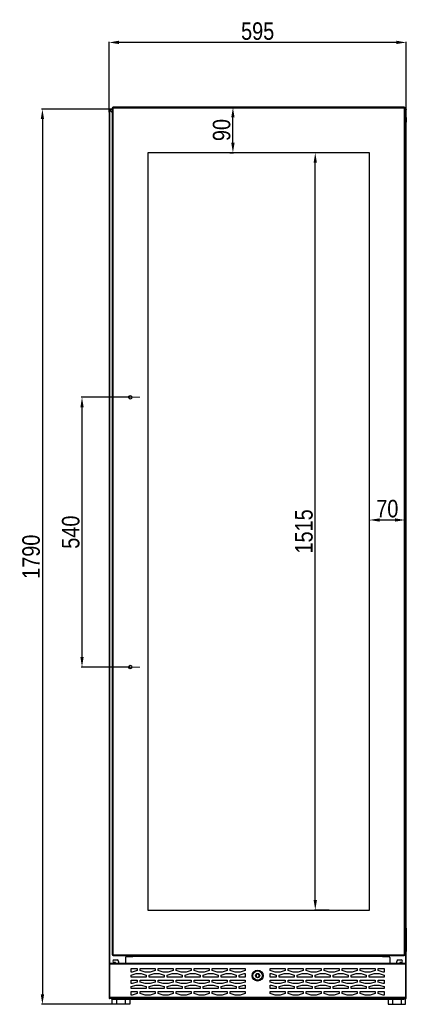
# Model space of a CAD drawing. Header units: millimetres. Extents: x -1227 to 878, y -1661 to 1298.
# Tile 2 of 3: x -1227 to -453, y -673 to 1298. Entities that reach past the tile are written whole.
import ezdxf

# ---------------------------------------------------------------- set-up
doc = ezdxf.new("R2010")
doc.units = ezdxf.units.MM
doc.header["$LTSCALE"] = 30.734
doc.header["$PDMODE"] = 3
doc.header["$PDSIZE"] = 8
doc.linetypes.add('ACAD_ISO04W100', pattern=[30, 24, -3, 0, -3])
doc.layers.get('0').update_dxf_attribs({"linetype": 'CONTINUOUS'})
doc.layers.get('Defpoints').update_dxf_attribs({"linetype": 'CONTINUOUS'})
for name, color, linetype in [('02___PRT_ALL_AXES', 7, 'CONTINUOUS'), ('AXIS', 7, 'CONTINUOUS'), ('CHAMFER', 7, 'CONTINUOUS'), ('QUILT', 7, 'CONTINUOUS'), ('ROUNDS', 7, 'CONTINUOUS')]:
    doc.layers.add(name, color=color, linetype=linetype)
doc.styles.get("Standard").update_dxf_attribs({"font": 'txt', "width": 0.85})
doc.dimstyles.get("Standard").update_dxf_attribs({"dimtxt": 35, "dimasz": 20, "dimexe": 1.5, "dimexo": 1, "dimgap": 5, "dimtad": 1, "dimdec": 1, "dimtxsty": 'Standard', "dimcen": 0.09, "dimclrd": 1, "dimclre": 1, "dimclrt": 1, "dimazin": 2, "dimtp": 0.01, "dimtm": 0.01, "dimtfac": 1, "dimtdec": 1, "dimtofl": 0, "dimtmove": 0, "dimatfit": 3, "dimldrblk": '_FILLED', "dimfxl": 1, "dimtolj": 1, "dimarcsym": 0})

# ---------------------------------------------------------------- blocks, each defined once
blk = doc.blocks.new('*D2')
at = {"color": 1, "lineweight": -2}
for p, q in [((-1048.2, 1112.6), (-1048.2, 1253.9)), ((-473.2, 1252.4), (-1028.2, 1252.4)), ((-453.2, 1115.3), (-453.2, 1253.9))]:
    blk.add_line(p, q, dxfattribs=at)
at = {"color": 1}
for points in [[(-1028.2, 1255.8), (-1028.2, 1249.1), (-1048.2, 1252.4)], [(-473.2, 1249.1), (-473.2, 1255.8), (-453.2, 1252.4)]]:
    blk.add_solid(points, dxfattribs=at)
at = {"layer": 'Defpoints', "color": 0}
for p in [(-1048.2, 1252.4), (-1048.2, 1111.6), (-453.2, 1114.3)]:
    blk.add_point(p, dxfattribs=at)
at = {"color": 1, "insert": (-750.7, 1274.9), "char_height": 35, "attachment_point": 5}
blk.add_mtext('\\A1;595', dxfattribs=at)
blk = doc.blocks.new('_FILLED')
at = {"color": 0, "linetype": 'ByBlock'}
blk.add_solid([(0, 0), (-1, 0.214), (-1, -0.214)], dxfattribs=at)
blk = doc.blocks.new('*D3')
at = {"color": 1, "lineweight": -2}
for p, q in [((-1046.8, 1118.8), (-1183, 1118.8)), ((-1181.5, 1098.8), (-1181.5, -653.2)), ((-1040.8, -673.2), (-1183, -673.2))]:
    blk.add_line(p, q, dxfattribs=at)
at = {"color": 1}
for points in [[(-1178.1, 1098.8), (-1184.8, 1098.8), (-1181.5, 1118.8)], [(-1184.8, -653.2), (-1178.1, -653.2), (-1181.5, -673.2)]]:
    blk.add_solid(points, dxfattribs=at)
at = {"layer": 'Defpoints', "color": 0}
for p in [(-1045.8, 1118.8), (-1181.5, -673.2), (-1039.8, -673.2)]:
    blk.add_point(p, dxfattribs=at)
at = {"color": 1, "insert": (-1204, 222.8), "char_height": 35, "attachment_point": 5, "rotation": 90}
blk.add_mtext('\\A1;1790', dxfattribs=at)
blk = doc.blocks.new('*D42')
at = {"color": 1, "lineweight": -2}
for p, q in [((-1006.7, 542), (-1103.7, 542)), ((-1102.2, 22), (-1102.2, 522)), ((-1006.7, 2), (-1103.7, 2))]:
    blk.add_line(p, q, dxfattribs=at)
at = {"color": 1}
for points in [[(-1098.9, 522), (-1105.5, 522), (-1102.2, 542)], [(-1105.5, 22), (-1098.9, 22), (-1102.2, 2)]]:
    blk.add_solid(points, dxfattribs=at)
at = {"layer": 'Defpoints', "color": 0}
for p in [(-1102.2, 542), (-1005.7, 542), (-1005.7, 2)]:
    blk.add_point(p, dxfattribs=at)
at = {"color": 1, "insert": (-1124.7, 272), "char_height": 35, "attachment_point": 5, "rotation": 90}
blk.add_mtext('\\A1;540', dxfattribs=at)
blk = doc.blocks.new('*D49')
at = {"color": 1, "lineweight": -2}
for p, q in [((-799.6, 1122.5), (-798.7, 1122.5)), ((-800.2, 1051.5), (-800.2, 1102.5)), ((-806.5, 1031.5), (-798.7, 1031.5))]:
    blk.add_line(p, q, dxfattribs=at)
at = {"color": 1}
for points in [[(-796.9, 1102.5), (-803.5, 1102.5), (-800.2, 1122.5)], [(-803.5, 1051.5), (-796.9, 1051.5), (-800.2, 1031.5)]]:
    blk.add_solid(points, dxfattribs=at)
at = {"layer": 'Defpoints', "color": 0}
for p in [(-800.6, 1122.5), (-800.2, 1122.5), (-807.5, 1031.5)]:
    blk.add_point(p, dxfattribs=at)
at = {"color": 1, "insert": (-822.7, 1077), "char_height": 35, "attachment_point": 5, "rotation": 90}
blk.add_mtext('\\A1;90', dxfattribs=at)
blk = doc.blocks.new('*D50')
at = {"color": 1, "lineweight": -2}
for p, q in [((-526.7, 295.9), (-526.7, 294.9)), ((-506.7, 296.4), (-475.7, 296.4)), ((-455.7, 293.3), (-455.7, 297.9))]:
    blk.add_line(p, q, dxfattribs=at)
at = {"color": 1}
for points in [[(-506.7, 299.7), (-506.7, 293.1), (-526.7, 296.4)], [(-475.7, 293.1), (-475.7, 299.7), (-455.7, 296.4)]]:
    blk.add_solid(points, dxfattribs=at)
at = {"layer": 'Defpoints', "color": 0}
for p in [(-526.7, 296.9), (-455.7, 296.4), (-455.7, 292.3)]:
    blk.add_point(p, dxfattribs=at)
at = {"color": 1, "insert": (-491.2, 318.9), "char_height": 35, "attachment_point": 5}
blk.add_mtext('\\A1;70', dxfattribs=at)
blk = doc.blocks.new('*D51')
at = {"color": 1, "lineweight": -2}
for p, q in [((-629.2, 1031.5), (-636.9, 1031.5)), ((-635.4, -464.5), (-635.4, 1011.5)), ((-607.7, -484.5), (-636.9, -484.5))]:
    blk.add_line(p, q, dxfattribs=at)
at = {"color": 1}
for points in [[(-632.1, 1011.5), (-638.7, 1011.5), (-635.4, 1031.5)], [(-638.7, -464.5), (-632.1, -464.5), (-635.4, -484.5)]]:
    blk.add_solid(points, dxfattribs=at)
at = {"layer": 'Defpoints', "color": 0}
for p in [(-635.4, 1031.5), (-628.2, 1031.5), (-606.7, -484.5)]:
    blk.add_point(p, dxfattribs=at)
at = {"color": 1, "insert": (-657.9, 273.5), "char_height": 35, "attachment_point": 5, "rotation": 90}
blk.add_mtext('\\A1;1515', dxfattribs=at)
blk = doc.blocks.new('GFS')
for p, q in [((-1627, -166), (-1627, -176)), ((-1609.9, -166), (-1609.9, -176))]:
    blk.add_line(p, q)
blk.add_lwpolyline([(-1636, -166), (-1636, -176), (-1601, -176), (-1601, -166)], close=True)

msp = doc.modelspace()

# ---------------------------------------------------------------- linework, layer by layer
at = {"color": 3, "linetype": 'Continuous'}
for p, q in [((-1048.18, 1117.93), (-1048.18, -660.68)), ((-1041.68, 1118.83), (-1047.28, 1118.83)), ((-1047.28, 1117.33), (-1047.28, -660.79)), ((-1041.68, 1117.93), (-1046.68, 1117.93)), ((-454.08, 1118.83), (-455.18, 1118.83)), ((-453.18, 1116.83), (-453.18, 1117.93)), ((-454.08, -518.75), (-454.08, 1067.16)), ((-453.18, -520.42), (-453.18, 1068.83)), ((-454.08, -660.79), (-454.08, -569.09)), ((-453.18, -660.68), (-453.18, -567.42)), ((-1011.88, -575.52), (-1011.88, -577.57)), ((-489.58, -575.67), (-1011.78, -575.67)), ((-1011.18, -575.67), (-1011.18, -577.57)), ((-500.68, -576.67), (-1000.68, -576.67)), ((-1000.68, -577.57), (-1000.68, -576.67)), ((-500.68, -577.57), (-1000.68, -577.57)), ((-500.68, -577.57), (-500.68, -576.67)), ((-490.18, -575.67), (-490.18, -577.57)), ((-489.48, -577.57), (-489.48, -575.52)), ((-454.18, -591.67), (-1047.18, -591.67)), ((-1047.18, -660.67), (-1047.18, -591.67)), ((-454.18, -592.57), (-1047.18, -592.57)), ((-1046.28, -659.77), (-1046.28, -592.57)), ((-1015.18, -591.37), (-486.18, -591.37)), ((-1015.18, -591.67), (-1015.18, -591.37)), ((-486.18, -591.67), (-486.18, -591.37)), ((-455.08, -592.57), (-455.08, -659.77)), ((-454.18, -591.67), (-454.18, -660.67)), ((-454.18, -659.77), (-1047.18, -659.77)), ((-454.18, -660.67), (-1047.18, -660.67)), ((-1011.88, -660.67), (-1011.88, -661.67)), ((-1011.88, -661.67), (-1008.18, -661.67)), ((-493.18, -661.67), (-489.48, -661.67)), ((-489.48, -661.67), (-489.48, -660.67))]:
    msp.add_line(p, q, dxfattribs=at)
at = {"color": 7, "linetype": 'Continuous'}
for p, q in [((-1048.18, 1117.93), (-1047.58, 1117.93)), ((-1047.28, 1118.83), (-1047.28, 1118.23)), ((-1047.28, 1117.33), (-1047.28, 1117.58)), ((-1046.93, 1117.93), (-1046.68, 1117.93)), ((-1045.68, 1116.12), (-1045.68, 1116.23)), ((-1045.68, 1116.23), (-1045.37, 1116.23)), ((-455.18, 1118.83), (-455.68, 1118.83)), ((-455.18, 1117.83), (-455.68, 1117.83)), ((-455.18, 1117.83), (-455.18, 1118.83)), ((-454.18, 1102.83), (-454.18, 1116.83)), ((-454.18, 1116.83), (-453.18, 1116.83)), ((-454.08, 1118.83), (-454.08, 1118.49)), ((-453.18, 1117.93), (-453.52, 1117.93)), ((-453.18, 1068.83), (-453.18, 1116.83)), ((-455.68, 1103.33), (-454.18, 1103.33)), ((-455.68, 1102.83), (-454.18, 1102.83)), ((-455.68, 1092.83), (-453.18, 1092.83)), ((-453.68, 1102.33), (-453.68, 1092.83)), ((-453.18, 1102.33), (-453.68, 1102.33)), ((-455.68, 1080.83), (-453.18, 1080.83)), ((-455.68, 1067.83), (-455.18, 1067.83)), ((-455.68, 1066.83), (-455.18, 1066.83)), ((-455.18, 1068.83), (-455.18, 1069.83)), ((-455.18, 1067.83), (-455.18, 1066.83)), ((-454.18, 1080.83), (-454.18, 1070.83)), ((-454.18, 1079.83), (-453.18, 1079.83)), ((-453.18, 1070.83), (-454.18, 1070.83)), ((-454.18, 1068.83), (-454.18, 1069.1)), ((-454.18, 1068.83), (-453.18, 1068.83)), ((-455.68, -518.42), (-455.18, -518.42)), ((-455.68, -519.42), (-455.18, -519.42)), ((-455.18, -518.42), (-455.18, -519.42)), ((-453.18, -520.42), (-454.18, -520.42)), ((-454.18, -520.42), (-454.18, -533.42)), ((-453.18, -520.42), (-453.18, -567.42)), ((-455.68, -532.92), (-454.18, -532.92)), ((-455.68, -533.42), (-454.18, -533.42)), ((-453.18, -533.92), (-453.68, -533.92)), ((-453.68, -533.92), (-453.68, -553.92)), ((-454.18, -554.42), (-455.68, -554.42)), ((-454.18, -554.92), (-455.68, -554.92)), ((-455.68, -568.42), (-455.18, -568.42)), ((-455.68, -569.42), (-455.18, -569.42)), ((-455.18, -568.42), (-455.18, -569.42)), ((-454.18, -567.42), (-454.18, -554.42)), ((-454.18, -567.42), (-453.18, -567.42)), ((-453.18, -553.92), (-453.68, -553.92)), ((-1011.78, -575.67), (-1011.78, -577.57)), ((-489.58, -575.67), (-489.58, -577.57)), ((-750.68, -612.15), (-753.73, -613.91)), ((-753.73, -613.91), (-753.73, -617.43)), ((-753.73, -617.43), (-750.68, -619.19)), ((-747.63, -613.91), (-750.68, -612.15)), ((-750.68, -619.19), (-747.63, -617.43)), ((-747.63, -617.43), (-747.63, -613.91)), ((-1048.18, -660.68), (-1047.58, -660.68)), ((-1048.18, -660.77), (-1047.58, -660.77)), ((-1047.28, -661.67), (-1047.28, -661.07)), ((-1043.18, -661.67), (-1043.18, -663.17)), ((-1043.18, -663.17), (-458.18, -663.17)), ((-1038.18, -661.67), (-1038.18, -663.17)), ((-1008.18, -663.17), (-1008.18, -661.67)), ((-1007.48, -661.67), (-493.88, -661.67)), ((-493.18, -663.17), (-493.18, -661.67)), ((-463.18, -661.67), (-463.18, -663.17)), ((-458.18, -661.67), (-458.18, -663.17)), ((-454.08, -661.67), (-454.08, -661.07)), ((-453.18, -660.68), (-453.78, -660.68)), ((-453.18, -660.77), (-453.78, -660.77))]:
    msp.add_line(p, q, dxfattribs=at)
at = {"color": 4, "linetype": 'ACAD_ISO04W100', "lineweight": 15}
for p, q in [((-986.73, 541.98), (-1030.64, 541.98)), ((-986.73, 1.98), (-1024.64, 1.98))]:
    msp.add_line(p, q, dxfattribs=at)
for centre in [(-1005.68, 541.98), (-1005.68, 1.98)]:
    msp.add_circle(centre, 3.5)
at = {"color": 3, "linetype": 'Continuous'}
for centre, start, end in [((-1047.28, 1117.93), 90, 180), ((-454.08, 1117.93), 0, 90), ((-1047.28, -660.77), 180, 270), ((-1012.08, -660.17), 282.86629, 326.18264), ((-489.28, -660.17), 213.81736, 257.13371), ((-454.08, -660.77), 270, 360)]:
    msp.add_arc(centre, 0.9, start, end, dxfattribs=at)
at = {"color": 7, "linetype": 'Continuous'}
for centre, radius, start, end in [((-1047.28, 1117.93), 0.3, 90, 180), ((-455.18, 1116.83), 2, 0, 90), ((-455.18, 1116.83), 1, 0, 90), ((-454.18, 1102.33), 1, 0, 90), ((-454.18, 1102.33), 0.5, 0, 90), ((-455.18, 1070.83), 2, 270, 360), ((-455.18, 1070.83), 1, 270, 360), ((-455.18, 1068.83), 2, 270, 360), ((-455.18, 1068.83), 1, 270, 360), ((-455.18, -520.42), 2, 0, 90), ((-455.18, -520.42), 1, 0, 90), ((-454.18, -533.92), 1, 0, 90), ((-454.18, -533.92), 0.5, 0, 90), ((-455.18, -567.42), 2, 270, 360), ((-455.18, -567.42), 1, 270, 360), ((-454.18, -553.92), 1, 270, 360), ((-454.18, -553.92), 0.5, 270, 360), ((-1047.28, -660.77), 0.3, 180, 270), ((-454.08, -660.77), 0.3, 270, 360)]:
    msp.add_arc(centre, radius, start, end, dxfattribs=at)
at = {"color": 3, "linetype": 'Continuous'}
for points, knots in [([(-1047.58, 1117.37), (-1047.67, 1117.38), (-1047.8, 1117.42), (-1047.96, 1117.49), (-1048.05, 1117.55), (-1048.11, 1117.62), (-1048.18, 1117.75), (-1048.18, 1117.86), (-1048.18, 1117.93)], [0, 0, 0, 0, 0.3028082, 0.4331616, 0.5494814, 0.6560132, 0.7605545, 1, 1, 1, 1]), ([(-1047.28, 1117.33), (-1047.31, 1117.33), (-1047.41, 1117.34), (-1047.51, 1117.35), (-1047.58, 1117.37)], [0, 0, 0, 0, 0.2544543, 1, 1, 1, 1]), ([(-1047.28, 1118.83), (-1047.21, 1118.83), (-1047.1, 1118.82), (-1046.98, 1118.76), (-1046.9, 1118.69), (-1046.84, 1118.6), (-1046.77, 1118.45), (-1046.74, 1118.32), (-1046.72, 1118.23)], [0, 0, 0, 0, 0.2394455, 0.3439868, 0.4505186, 0.5668384, 0.6971918, 1, 1, 1, 1]), ([(-1046.72, 1118.23), (-1046.72, 1118.21), (-1046.7, 1118.11), (-1046.69, 1118.01), (-1046.68, 1117.93)], [0, 0, 0, 0, 0.2438353, 1, 1, 1, 1]), ([(-454.46, 1118.69), (-454.44, 1118.72), (-454.39, 1118.76), (-454.26, 1118.82), (-454.16, 1118.83), (-454.08, 1118.83)], [0, 0, 0, 0, 0.2365815, 0.4686114, 1, 1, 1, 1]), ([(-453.18, 1117.93), (-453.18, 1117.86), (-453.19, 1117.75), (-453.25, 1117.62), (-453.3, 1117.57), (-453.32, 1117.55)], [0, 0, 0, 0, 0.5313886, 0.7634185, 1, 1, 1, 1]), ([(-1048.18, -660.68), (-1048.18, -660.67), (-1048.18, -660.66), (-1048.16, -660.65), (-1048.16, -660.65)], [0, 0, 0, 0, 0.7262331, 1, 1, 1, 1]), ([(-1048.16, -660.65), (-1048.16, -660.64), (-1048.13, -660.63), (-1048.1, -660.62), (-1048.07, -660.62)], [0, 0, 0, 0, 0.1922809, 1, 1, 1, 1]), ([(-1048.07, -660.62), (-1048.07, -660.62), (-1048.05, -660.62), (-1048.03, -660.62), (-1048.02, -660.62)], [0, 0, 0, 0, 0.2338379, 1, 1, 1, 1]), ([(-1048.02, -660.62), (-1047.95, -660.62), (-1047.81, -660.64), (-1047.66, -660.66), (-1047.58, -660.69)], [0, 0, 0, 0, 0.4400941, 1, 1, 1, 1]), ([(-1047.58, -660.69), (-1047.56, -660.69), (-1047.46, -660.72), (-1047.36, -660.75), (-1047.28, -660.79)], [0, 0, 0, 0, 0.2440925, 1, 1, 1, 1]), ([(-454.08, -660.79), (-454.06, -660.78), (-453.96, -660.74), (-453.86, -660.7), (-453.78, -660.69)], [0, 0, 0, 0, 0.2542085, 1, 1, 1, 1]), ([(-453.78, -660.69), (-453.7, -660.66), (-453.56, -660.64), (-453.41, -660.62), (-453.35, -660.62)], [0, 0, 0, 0, 0.5599059, 1, 1, 1, 1]), ([(-453.35, -660.62), (-453.32, -660.62), (-453.28, -660.62), (-453.24, -660.63), (-453.21, -660.64), (-453.19, -660.66), (-453.18, -660.68), (-453.18, -660.68)], [0, 0, 0, 0, 0.3720278, 0.588516, 0.7544646, 0.8821093, 1, 1, 1, 1])]:
    msp.add_open_spline(points, degree=3, knots=knots, dxfattribs=at)
at = {"color": 7, "linetype": 'Continuous'}
for points, knots in [([(-1047.28, 1117.33), (-1047.34, 1117.34), (-1047.46, 1117.4), (-1047.55, 1117.56), (-1047.58, 1117.74), (-1047.58, 1117.87), (-1047.58, 1117.93)], [0, 0, 0, 0, 0.2595469, 0.4967162, 0.7409372, 1, 1, 1, 1]), ([(-1046.92, 1118.04), (-1046.93, 1118.08), (-1046.96, 1118.15), (-1047.05, 1118.21), (-1047.16, 1118.23), (-1047.24, 1118.23), (-1047.28, 1118.23)], [0, 0, 0, 0, 0.2496444, 0.480997, 0.7296947, 1, 1, 1, 1]), ([(-1047.28, 1118.23), (-1047.22, 1118.23), (-1047.1, 1118.23), (-1046.92, 1118.2), (-1046.75, 1118.1), (-1046.69, 1117.99), (-1046.68, 1117.93)], [0, 0, 0, 0, 0.2590628, 0.5032838, 0.7404531, 1, 1, 1, 1]), ([(-1007.48, -661.67), (-1007.51, -661.77), (-1007.57, -661.96), (-1007.65, -662.24), (-1007.74, -662.49), (-1007.81, -662.69), (-1007.87, -662.83), (-1007.92, -662.91), (-1007.96, -662.99), (-1008, -663.05), (-1008.05, -663.1), (-1008.09, -663.14), (-1008.14, -663.17), (-1008.17, -663.17), (-1008.18, -663.17)], [0, 0, 0, 0, 0.1793355, 0.3523543, 0.5130497, 0.6560519, 0.7195209, 0.7770533, 0.8283704, 0.8733674, 0.9121871, 0.9453527, 0.9739826, 1, 1, 1, 1]), ([(-493.88, -661.67), (-493.85, -661.77), (-493.8, -661.96), (-493.71, -662.24), (-493.62, -662.49), (-493.55, -662.69), (-493.49, -662.83), (-493.45, -662.91), (-493.4, -662.99), (-493.36, -663.05), (-493.32, -663.1), (-493.27, -663.14), (-493.23, -663.17), (-493.2, -663.17), (-493.18, -663.17)], [0, 0, 0, 0, 0.1793355, 0.3523543, 0.5130497, 0.6560519, 0.7195209, 0.7770533, 0.8283704, 0.8733674, 0.9121871, 0.9453527, 0.9739826, 1, 1, 1, 1])]:
    msp.add_open_spline(points, degree=3, knots=knots, dxfattribs=at)
for points in [[(-1047.4, 1117.57), (-1047.39, 1117.57), (-1047.37, 1117.57), (-1047.36, 1117.57)], [(-1047.36, 1117.57), (-1047.33, 1117.57), (-1047.31, 1117.57), (-1047.28, 1117.58)], [(-1046.93, 1117.93), (-1046.92, 1117.95), (-1046.92, 1117.98), (-1046.92, 1118.01)], [(-1046.92, 1118.01), (-1046.92, 1118.02), (-1046.92, 1118.03), (-1046.92, 1118.04)]]:
    msp.add_open_spline(points, degree=3, dxfattribs=at)
at = {"layer": '02___PRT_ALL_AXES', "color": 7, "linetype": 'Continuous'}
for p, q in [((-1045.68, 1116.19), (-1047.12, 1117.62)), ((-1045.44, 1116.23), (-1046.98, 1117.77)), ((-455.68, 1079.83), (-454.18, 1079.83)), ((-455.18, 1069.83), (-455.68, 1069.83)), ((-455.18, 1068.83), (-455.68, 1068.83)), ((-1047.58, -660.77), (-1047.58, -660.68)), ((-1047.07, -661.07), (-1047.28, -661.07)), ((-454.08, -661.07), (-454.3, -661.07)), ((-453.78, -660.68), (-453.78, -660.77))]:
    msp.add_line(p, q, dxfattribs=at)
at = {"layer": '02___PRT_ALL_AXES', "color": 3, "linetype": 'Continuous'}
for p, q in [((-1041.68, 1112.12), (-1046.91, 1117.34)), ((-1041.68, 1112.54), (-1046.69, 1117.55)), ((-1038.18, -584.47), (-1032.18, -584.47)), ((-1036.18, -589.47), (-1038.18, -589.47)), ((-1035.18, -591.67), (-1035.18, -590.47)), ((-1029.18, -587.47), (-1029.18, -591.67)), ((-472.18, -591.67), (-472.18, -587.47)), ((-469.18, -584.47), (-463.18, -584.47)), ((-466.18, -590.47), (-466.18, -591.67)), ((-463.18, -589.47), (-465.18, -589.47)), ((-1003.68, -601.67), (-991.68, -601.67)), ((-1003.68, -608.67), (-1003.68, -601.67)), ((-1001.68, -608.67), (-1003.68, -608.67)), ((-991.68, -605.67), (-1001.68, -608.67)), ((-991.68, -601.67), (-991.68, -605.67)), ((-985.68, -601.67), (-955.68, -601.67)), ((-985.68, -605.67), (-985.68, -601.67)), ((-975.68, -608.67), (-985.68, -605.67)), ((-965.68, -608.67), (-975.68, -608.67)), ((-955.68, -605.67), (-965.68, -608.67)), ((-955.68, -601.67), (-955.68, -605.67)), ((-949.68, -601.67), (-919.68, -601.67)), ((-949.68, -605.67), (-949.68, -601.67)), ((-939.68, -608.67), (-949.68, -605.67)), ((-929.68, -608.67), (-939.68, -608.67)), ((-919.68, -605.67), (-929.68, -608.67)), ((-919.68, -601.67), (-919.68, -605.67)), ((-913.68, -601.67), (-883.68, -601.67)), ((-913.68, -605.67), (-913.68, -601.67)), ((-903.68, -608.67), (-913.68, -605.67)), ((-893.68, -608.67), (-903.68, -608.67)), ((-883.68, -605.67), (-893.68, -608.67)), ((-883.68, -601.67), (-883.68, -605.67)), ((-877.68, -601.67), (-847.68, -601.67)), ((-877.68, -605.67), (-877.68, -601.67)), ((-867.68, -608.67), (-877.68, -605.67)), ((-857.68, -608.67), (-867.68, -608.67)), ((-847.68, -605.67), (-857.68, -608.67)), ((-847.68, -601.67), (-847.68, -605.67)), ((-841.68, -601.67), (-811.68, -601.67)), ((-841.68, -605.67), (-841.68, -601.67)), ((-831.68, -608.67), (-841.68, -605.67)), ((-821.68, -608.67), (-831.68, -608.67)), ((-811.68, -605.67), (-821.68, -608.67)), ((-811.68, -601.67), (-811.68, -605.67)), ((-805.68, -601.67), (-775.68, -601.67)), ((-805.68, -605.67), (-805.68, -601.67)), ((-795.68, -608.67), (-805.68, -605.67)), ((-785.68, -608.67), (-795.68, -608.67)), ((-775.68, -605.67), (-785.68, -608.67)), ((-775.68, -601.67), (-775.68, -605.67)), ((-725.68, -601.67), (-695.68, -601.67)), ((-725.68, -605.67), (-725.68, -601.67)), ((-715.68, -608.67), (-725.68, -605.67)), ((-705.68, -608.67), (-715.68, -608.67)), ((-695.68, -605.67), (-705.68, -608.67)), ((-695.68, -601.67), (-695.68, -605.67)), ((-689.68, -601.67), (-659.68, -601.67)), ((-689.68, -605.67), (-689.68, -601.67)), ((-679.68, -608.67), (-689.68, -605.67)), ((-669.68, -608.67), (-679.68, -608.67)), ((-659.68, -605.67), (-669.68, -608.67)), ((-659.68, -601.67), (-659.68, -605.67)), ((-653.68, -601.67), (-623.68, -601.67)), ((-653.68, -605.67), (-653.68, -601.67)), ((-643.68, -608.67), (-653.68, -605.67)), ((-633.68, -608.67), (-643.68, -608.67)), ((-623.68, -605.67), (-633.68, -608.67)), ((-623.68, -601.67), (-623.68, -605.67)), ((-617.68, -601.67), (-587.68, -601.67)), ((-617.68, -605.67), (-617.68, -601.67)), ((-607.68, -608.67), (-617.68, -605.67)), ((-597.68, -608.67), (-607.68, -608.67)), ((-587.68, -605.67), (-597.68, -608.67)), ((-587.68, -601.67), (-587.68, -605.67)), ((-581.68, -601.67), (-551.68, -601.67)), ((-581.68, -605.67), (-581.68, -601.67)), ((-571.68, -608.67), (-581.68, -605.67)), ((-561.68, -608.67), (-571.68, -608.67)), ((-551.68, -605.67), (-561.68, -608.67)), ((-551.68, -601.67), (-551.68, -605.67)), ((-545.68, -601.67), (-515.68, -601.67)), ((-545.68, -605.67), (-545.68, -601.67)), ((-535.68, -608.67), (-545.68, -605.67)), ((-525.68, -608.67), (-535.68, -608.67)), ((-515.68, -605.67), (-525.68, -608.67)), ((-515.68, -601.67), (-515.68, -605.67)), ((-509.68, -601.67), (-497.68, -601.67)), ((-509.68, -605.67), (-509.68, -601.67)), ((-499.68, -608.67), (-509.68, -605.67)), ((-497.68, -608.67), (-499.68, -608.67)), ((-497.68, -601.67), (-497.68, -608.67)), ((-1003.68, -614.67), (-993.68, -611.67)), ((-1003.68, -618.67), (-1003.68, -614.67)), ((-973.68, -618.67), (-1003.68, -618.67)), ((-1003.68, -624.67), (-991.68, -624.67)), ((-1003.68, -631.67), (-1003.68, -624.67)), ((-991.68, -628.67), (-1001.68, -631.67)), ((-993.68, -611.67), (-983.68, -611.67)), ((-991.68, -624.67), (-991.68, -628.67)), ((-985.68, -624.67), (-955.68, -624.67)), ((-985.68, -628.67), (-985.68, -624.67)), ((-975.68, -631.67), (-985.68, -628.67)), ((-983.68, -611.67), (-973.68, -614.67)), ((-973.68, -614.67), (-973.68, -618.67)), ((-967.68, -614.67), (-957.68, -611.67)), ((-967.68, -618.67), (-967.68, -614.67)), ((-937.68, -618.67), (-967.68, -618.67)), ((-955.68, -628.67), (-965.68, -631.67)), ((-957.68, -611.67), (-947.68, -611.67)), ((-955.68, -624.67), (-955.68, -628.67)), ((-949.68, -624.67), (-919.68, -624.67)), ((-949.68, -628.67), (-949.68, -624.67)), ((-939.68, -631.67), (-949.68, -628.67)), ((-947.68, -611.67), (-937.68, -614.67)), ((-937.68, -614.67), (-937.68, -618.67)), ((-931.68, -614.67), (-921.68, -611.67)), ((-931.68, -618.67), (-931.68, -614.67)), ((-901.68, -618.67), (-931.68, -618.67)), ((-919.68, -628.67), (-929.68, -631.67)), ((-921.68, -611.67), (-911.68, -611.67)), ((-919.68, -624.67), (-919.68, -628.67)), ((-913.68, -624.67), (-883.68, -624.67)), ((-913.68, -628.67), (-913.68, -624.67)), ((-903.68, -631.67), (-913.68, -628.67)), ((-911.68, -611.67), (-901.68, -614.67)), ((-901.68, -614.67), (-901.68, -618.67)), ((-895.68, -614.67), (-885.68, -611.67)), ((-895.68, -618.67), (-895.68, -614.67)), ((-865.68, -618.67), (-895.68, -618.67)), ((-883.68, -628.67), (-893.68, -631.67)), ((-885.68, -611.67), (-875.68, -611.67)), ((-883.68, -624.67), (-883.68, -628.67)), ((-877.68, -624.67), (-847.68, -624.67)), ((-877.68, -628.67), (-877.68, -624.67)), ((-867.68, -631.67), (-877.68, -628.67)), ((-875.68, -611.67), (-865.68, -614.67)), ((-865.68, -614.67), (-865.68, -618.67)), ((-859.68, -614.67), (-849.68, -611.67)), ((-859.68, -618.67), (-859.68, -614.67)), ((-829.68, -618.67), (-859.68, -618.67)), ((-847.68, -628.67), (-857.68, -631.67)), ((-849.68, -611.67), (-839.68, -611.67)), ((-847.68, -624.67), (-847.68, -628.67)), ((-841.68, -624.67), (-811.68, -624.67)), ((-841.68, -628.67), (-841.68, -624.67)), ((-831.68, -631.67), (-841.68, -628.67)), ((-839.68, -611.67), (-829.68, -614.67)), ((-829.68, -614.67), (-829.68, -618.67)), ((-823.68, -614.67), (-813.68, -611.67)), ((-823.68, -618.67), (-823.68, -614.67)), ((-793.68, -618.67), (-823.68, -618.67)), ((-811.68, -628.67), (-821.68, -631.67)), ((-813.68, -611.67), (-803.68, -611.67)), ((-811.68, -624.67), (-811.68, -628.67)), ((-805.68, -624.67), (-775.68, -624.67)), ((-805.68, -628.67), (-805.68, -624.67)), ((-795.68, -631.67), (-805.68, -628.67)), ((-803.68, -611.67), (-793.68, -614.67)), ((-793.68, -614.67), (-793.68, -618.67)), ((-787.68, -614.67), (-777.68, -611.67)), ((-787.68, -618.67), (-787.68, -614.67)), ((-775.68, -618.67), (-787.68, -618.67)), ((-775.68, -628.67), (-785.68, -631.67)), ((-777.68, -611.67), (-775.68, -611.67)), ((-775.68, -611.67), (-775.68, -618.67)), ((-775.68, -624.67), (-775.68, -628.67)), ((-725.68, -611.67), (-723.68, -611.67)), ((-725.68, -618.67), (-725.68, -611.67)), ((-713.68, -618.67), (-725.68, -618.67)), ((-725.68, -624.67), (-695.68, -624.67)), ((-725.68, -628.67), (-725.68, -624.67)), ((-715.68, -631.67), (-725.68, -628.67)), ((-723.68, -611.67), (-713.68, -614.67)), ((-713.68, -614.67), (-713.68, -618.67)), ((-707.68, -614.67), (-697.68, -611.67)), ((-707.68, -618.67), (-707.68, -614.67)), ((-677.68, -618.67), (-707.68, -618.67)), ((-695.68, -628.67), (-705.68, -631.67)), ((-697.68, -611.67), (-687.68, -611.67)), ((-695.68, -624.67), (-695.68, -628.67)), ((-689.68, -624.67), (-659.68, -624.67)), ((-689.68, -628.67), (-689.68, -624.67)), ((-679.68, -631.67), (-689.68, -628.67)), ((-687.68, -611.67), (-677.68, -614.67)), ((-677.68, -614.67), (-677.68, -618.67)), ((-671.68, -614.67), (-661.68, -611.67)), ((-671.68, -618.67), (-671.68, -614.67)), ((-641.68, -618.67), (-671.68, -618.67)), ((-659.68, -628.67), (-669.68, -631.67)), ((-661.68, -611.67), (-651.68, -611.67)), ((-659.68, -624.67), (-659.68, -628.67)), ((-653.68, -624.67), (-623.68, -624.67)), ((-653.68, -628.67), (-653.68, -624.67)), ((-643.68, -631.67), (-653.68, -628.67)), ((-651.68, -611.67), (-641.68, -614.67)), ((-641.68, -614.67), (-641.68, -618.67)), ((-635.68, -614.67), (-625.68, -611.67)), ((-635.68, -618.67), (-635.68, -614.67)), ((-605.68, -618.67), (-635.68, -618.67)), ((-623.68, -628.67), (-633.68, -631.67)), ((-625.68, -611.67), (-615.68, -611.67)), ((-623.68, -624.67), (-623.68, -628.67)), ((-617.68, -624.67), (-587.68, -624.67)), ((-617.68, -628.67), (-617.68, -624.67)), ((-607.68, -631.67), (-617.68, -628.67)), ((-615.68, -611.67), (-605.68, -614.67)), ((-605.68, -614.67), (-605.68, -618.67)), ((-599.68, -614.67), (-589.68, -611.67)), ((-599.68, -618.67), (-599.68, -614.67)), ((-569.68, -618.67), (-599.68, -618.67)), ((-587.68, -628.67), (-597.68, -631.67)), ((-589.68, -611.67), (-579.68, -611.67)), ((-587.68, -624.67), (-587.68, -628.67)), ((-581.68, -624.67), (-551.68, -624.67)), ((-581.68, -628.67), (-581.68, -624.67)), ((-571.68, -631.67), (-581.68, -628.67)), ((-579.68, -611.67), (-569.68, -614.67)), ((-569.68, -614.67), (-569.68, -618.67)), ((-563.68, -614.67), (-553.68, -611.67)), ((-563.68, -618.67), (-563.68, -614.67)), ((-533.68, -618.67), (-563.68, -618.67)), ((-551.68, -628.67), (-561.68, -631.67)), ((-553.68, -611.67), (-543.68, -611.67)), ((-551.68, -624.67), (-551.68, -628.67)), ((-545.68, -624.67), (-515.68, -624.67)), ((-545.68, -628.67), (-545.68, -624.67)), ((-535.68, -631.67), (-545.68, -628.67)), ((-543.68, -611.67), (-533.68, -614.67)), ((-533.68, -614.67), (-533.68, -618.67)), ((-527.68, -614.67), (-517.68, -611.67)), ((-527.68, -618.67), (-527.68, -614.67)), ((-497.68, -618.67), (-527.68, -618.67)), ((-515.68, -628.67), (-525.68, -631.67)), ((-517.68, -611.67), (-507.68, -611.67)), ((-515.68, -624.67), (-515.68, -628.67)), ((-509.68, -624.67), (-497.68, -624.67)), ((-509.68, -628.67), (-509.68, -624.67)), ((-499.68, -631.67), (-509.68, -628.67)), ((-507.68, -611.67), (-497.68, -614.67)), ((-497.68, -614.67), (-497.68, -618.67)), ((-497.68, -624.67), (-497.68, -631.67)), ((-1001.68, -631.67), (-1003.68, -631.67)), ((-1003.68, -637.67), (-993.68, -634.67)), ((-1003.68, -641.67), (-1003.68, -637.67)), ((-973.68, -641.67), (-1003.68, -641.67)), ((-1003.68, -647.67), (-991.68, -647.67)), ((-1003.68, -654.67), (-1003.68, -647.67)), ((-993.68, -634.67), (-983.68, -634.67)), ((-991.68, -647.67), (-991.68, -651.67)), ((-985.68, -647.67), (-955.68, -647.67)), ((-985.68, -651.67), (-985.68, -647.67)), ((-983.68, -634.67), (-973.68, -637.67)), ((-965.68, -631.67), (-975.68, -631.67)), ((-973.68, -637.67), (-973.68, -641.67)), ((-967.68, -637.67), (-957.68, -634.67)), ((-967.68, -641.67), (-967.68, -637.67)), ((-937.68, -641.67), (-967.68, -641.67)), ((-957.68, -634.67), (-947.68, -634.67)), ((-955.68, -647.67), (-955.68, -651.67)), ((-949.68, -647.67), (-919.68, -647.67)), ((-949.68, -651.67), (-949.68, -647.67)), ((-947.68, -634.67), (-937.68, -637.67)), ((-929.68, -631.67), (-939.68, -631.67)), ((-937.68, -637.67), (-937.68, -641.67)), ((-931.68, -637.67), (-921.68, -634.67)), ((-931.68, -641.67), (-931.68, -637.67)), ((-901.68, -641.67), (-931.68, -641.67)), ((-921.68, -634.67), (-911.68, -634.67)), ((-919.68, -647.67), (-919.68, -651.67)), ((-913.68, -647.67), (-883.68, -647.67)), ((-913.68, -651.67), (-913.68, -647.67)), ((-911.68, -634.67), (-901.68, -637.67)), ((-893.68, -631.67), (-903.68, -631.67)), ((-901.68, -637.67), (-901.68, -641.67)), ((-895.68, -637.67), (-885.68, -634.67)), ((-895.68, -641.67), (-895.68, -637.67)), ((-865.68, -641.67), (-895.68, -641.67)), ((-885.68, -634.67), (-875.68, -634.67)), ((-883.68, -647.67), (-883.68, -651.67)), ((-877.68, -647.67), (-847.68, -647.67)), ((-877.68, -651.67), (-877.68, -647.67)), ((-875.68, -634.67), (-865.68, -637.67)), ((-857.68, -631.67), (-867.68, -631.67)), ((-865.68, -637.67), (-865.68, -641.67)), ((-859.68, -637.67), (-849.68, -634.67)), ((-859.68, -641.67), (-859.68, -637.67)), ((-829.68, -641.67), (-859.68, -641.67)), ((-849.68, -634.67), (-839.68, -634.67)), ((-847.68, -647.67), (-847.68, -651.67)), ((-841.68, -647.67), (-811.68, -647.67)), ((-841.68, -651.67), (-841.68, -647.67)), ((-839.68, -634.67), (-829.68, -637.67)), ((-821.68, -631.67), (-831.68, -631.67)), ((-829.68, -637.67), (-829.68, -641.67)), ((-823.68, -637.67), (-813.68, -634.67)), ((-823.68, -641.67), (-823.68, -637.67)), ((-793.68, -641.67), (-823.68, -641.67)), ((-813.68, -634.67), (-803.68, -634.67)), ((-811.68, -647.67), (-811.68, -651.67)), ((-805.68, -647.67), (-775.68, -647.67)), ((-805.68, -651.67), (-805.68, -647.67)), ((-803.68, -634.67), (-793.68, -637.67)), ((-785.68, -631.67), (-795.68, -631.67)), ((-793.68, -637.67), (-793.68, -641.67)), ((-787.68, -637.67), (-777.68, -634.67)), ((-787.68, -641.67), (-787.68, -637.67)), ((-775.68, -641.67), (-787.68, -641.67)), ((-777.68, -634.67), (-775.68, -634.67)), ((-775.68, -634.67), (-775.68, -641.67)), ((-775.68, -647.67), (-775.68, -651.67)), ((-725.68, -634.67), (-723.68, -634.67)), ((-725.68, -641.67), (-725.68, -634.67)), ((-713.68, -641.67), (-725.68, -641.67)), ((-725.68, -647.67), (-695.68, -647.67)), ((-725.68, -651.67), (-725.68, -647.67)), ((-723.68, -634.67), (-713.68, -637.67)), ((-705.68, -631.67), (-715.68, -631.67)), ((-713.68, -637.67), (-713.68, -641.67)), ((-707.68, -637.67), (-697.68, -634.67)), ((-707.68, -641.67), (-707.68, -637.67)), ((-677.68, -641.67), (-707.68, -641.67)), ((-697.68, -634.67), (-687.68, -634.67)), ((-695.68, -647.67), (-695.68, -651.67)), ((-689.68, -647.67), (-659.68, -647.67)), ((-689.68, -651.67), (-689.68, -647.67)), ((-687.68, -634.67), (-677.68, -637.67)), ((-669.68, -631.67), (-679.68, -631.67)), ((-677.68, -637.67), (-677.68, -641.67)), ((-671.68, -637.67), (-661.68, -634.67)), ((-671.68, -641.67), (-671.68, -637.67)), ((-641.68, -641.67), (-671.68, -641.67)), ((-661.68, -634.67), (-651.68, -634.67)), ((-659.68, -647.67), (-659.68, -651.67)), ((-653.68, -647.67), (-623.68, -647.67)), ((-653.68, -651.67), (-653.68, -647.67)), ((-651.68, -634.67), (-641.68, -637.67)), ((-633.68, -631.67), (-643.68, -631.67)), ((-641.68, -637.67), (-641.68, -641.67)), ((-635.68, -637.67), (-625.68, -634.67)), ((-635.68, -641.67), (-635.68, -637.67)), ((-605.68, -641.67), (-635.68, -641.67)), ((-625.68, -634.67), (-615.68, -634.67)), ((-623.68, -647.67), (-623.68, -651.67)), ((-617.68, -647.67), (-587.68, -647.67)), ((-617.68, -651.67), (-617.68, -647.67)), ((-615.68, -634.67), (-605.68, -637.67)), ((-597.68, -631.67), (-607.68, -631.67)), ((-605.68, -637.67), (-605.68, -641.67)), ((-599.68, -637.67), (-589.68, -634.67)), ((-599.68, -641.67), (-599.68, -637.67)), ((-569.68, -641.67), (-599.68, -641.67)), ((-589.68, -634.67), (-579.68, -634.67)), ((-587.68, -647.67), (-587.68, -651.67)), ((-581.68, -647.67), (-551.68, -647.67)), ((-581.68, -651.67), (-581.68, -647.67)), ((-579.68, -634.67), (-569.68, -637.67)), ((-561.68, -631.67), (-571.68, -631.67)), ((-569.68, -637.67), (-569.68, -641.67)), ((-563.68, -637.67), (-553.68, -634.67)), ((-563.68, -641.67), (-563.68, -637.67)), ((-533.68, -641.67), (-563.68, -641.67)), ((-553.68, -634.67), (-543.68, -634.67)), ((-551.68, -647.67), (-551.68, -651.67)), ((-545.68, -647.67), (-515.68, -647.67)), ((-545.68, -651.67), (-545.68, -647.67)), ((-543.68, -634.67), (-533.68, -637.67)), ((-525.68, -631.67), (-535.68, -631.67)), ((-533.68, -637.67), (-533.68, -641.67)), ((-527.68, -637.67), (-517.68, -634.67)), ((-527.68, -641.67), (-527.68, -637.67)), ((-497.68, -641.67), (-527.68, -641.67)), ((-517.68, -634.67), (-507.68, -634.67)), ((-515.68, -647.67), (-515.68, -651.67)), ((-509.68, -647.67), (-497.68, -647.67)), ((-509.68, -651.67), (-509.68, -647.67)), ((-507.68, -634.67), (-497.68, -637.67)), ((-497.68, -631.67), (-499.68, -631.67)), ((-497.68, -637.67), (-497.68, -641.67)), ((-497.68, -647.67), (-497.68, -654.67)), ((-1048.18, -660.77), (-1048.18, -660.68)), ((-1011.88, -661.67), (-1047.28, -661.67)), ((-1001.68, -654.67), (-1003.68, -654.67)), ((-991.68, -651.67), (-1001.68, -654.67)), ((-975.68, -654.67), (-985.68, -651.67)), ((-965.68, -654.67), (-975.68, -654.67)), ((-955.68, -651.67), (-965.68, -654.67)), ((-939.68, -654.67), (-949.68, -651.67)), ((-929.68, -654.67), (-939.68, -654.67)), ((-919.68, -651.67), (-929.68, -654.67)), ((-903.68, -654.67), (-913.68, -651.67)), ((-893.68, -654.67), (-903.68, -654.67)), ((-883.68, -651.67), (-893.68, -654.67)), ((-867.68, -654.67), (-877.68, -651.67)), ((-857.68, -654.67), (-867.68, -654.67)), ((-847.68, -651.67), (-857.68, -654.67)), ((-831.68, -654.67), (-841.68, -651.67)), ((-821.68, -654.67), (-831.68, -654.67)), ((-811.68, -651.67), (-821.68, -654.67)), ((-795.68, -654.67), (-805.68, -651.67)), ((-785.68, -654.67), (-795.68, -654.67)), ((-775.68, -651.67), (-785.68, -654.67)), ((-715.68, -654.67), (-725.68, -651.67)), ((-705.68, -654.67), (-715.68, -654.67)), ((-695.68, -651.67), (-705.68, -654.67)), ((-679.68, -654.67), (-689.68, -651.67)), ((-669.68, -654.67), (-679.68, -654.67)), ((-659.68, -651.67), (-669.68, -654.67)), ((-643.68, -654.67), (-653.68, -651.67)), ((-633.68, -654.67), (-643.68, -654.67)), ((-623.68, -651.67), (-633.68, -654.67)), ((-607.68, -654.67), (-617.68, -651.67)), ((-597.68, -654.67), (-607.68, -654.67)), ((-587.68, -651.67), (-597.68, -654.67)), ((-571.68, -654.67), (-581.68, -651.67)), ((-561.68, -654.67), (-571.68, -654.67)), ((-551.68, -651.67), (-561.68, -654.67)), ((-535.68, -654.67), (-545.68, -651.67)), ((-525.68, -654.67), (-535.68, -654.67)), ((-515.68, -651.67), (-525.68, -654.67)), ((-499.68, -654.67), (-509.68, -651.67)), ((-497.68, -654.67), (-499.68, -654.67)), ((-454.08, -661.67), (-489.48, -661.67)), ((-453.18, -660.68), (-453.18, -660.77))]:
    msp.add_line(p, q, dxfattribs=at)
at = {"layer": '02___PRT_ALL_AXES', "color": 7, "linetype": 'Continuous'}
for centre, start, end in [((-1047.41, 1118.32), 279.82409, 292.89843), ((-1047.67, 1118.06), 337.10157, 350.17591)]:
    msp.add_arc(centre, 0.75, start, end, dxfattribs=at)
at = {"layer": '02___PRT_ALL_AXES', "color": 3, "linetype": 'Continuous'}
for centre, radius, start, end in [((-1047.13, 1118.32), 1, 261.29083, 283.01187), ((-1047.67, 1117.78), 1, 346.98813, 8.70917), ((-1038.18, -586.97), 2.5, 90, 270), ((-1036.18, -590.47), 1, 0, 90), ((-1032.18, -587.47), 3, 0, 90), ((-469.18, -587.47), 3, 90, 180), ((-465.18, -590.47), 1, 90, 180), ((-463.18, -586.97), 2.5, 270, 90), ((-1047.75, -661.37), 0.75, 336.42182, 51.07382), ((-453.61, -661.37), 0.75, 128.92618, 203.57818)]:
    msp.add_arc(centre, radius, start, end, dxfattribs=at)
at = {"layer": 'AXIS', "color": 3, "linetype": 'Continuous'}
for p, q in [((-1008.18, -661.67), (-1007.48, -661.67)), ((-493.88, -661.67), (-493.18, -661.67))]:
    msp.add_line(p, q, dxfattribs=at)
at = {"layer": 'AXIS', "color": 7, "linetype": 'Continuous'}
msp.add_circle((-750.68, -615.67), 4.2, dxfattribs=at)
at = {"layer": 'CHAMFER', "color": 7, "linetype": 'Continuous'}
for p, q in [((-1041.68, 1120.48), (-1041.68, -573.52)), ((-1040.68, 1120.48), (-1041.68, 1120.48)), ((-1040.68, 1120.48), (-1040.68, -573.52)), ((-1039.68, 1121.48), (-1039.68, 1122.48)), ((-457.68, 1122.48), (-1039.68, 1122.48)), ((-457.68, 1121.48), (-1039.68, 1121.48)), ((-457.68, 1121.48), (-457.68, 1122.48)), ((-456.68, -573.52), (-456.68, 1120.48)), ((-456.68, 1120.48), (-455.68, 1120.48)), ((-455.68, -573.52), (-455.68, 1120.48)), ((-1040.68, -573.52), (-1041.68, -573.52)), ((-1039.68, -574.52), (-457.68, -574.52)), ((-1039.68, -574.52), (-1039.68, -575.52)), ((-1039.68, -575.52), (-457.68, -575.52)), ((-457.68, -574.52), (-457.68, -575.52)), ((-456.68, -573.52), (-455.68, -573.52))]:
    msp.add_line(p, q, dxfattribs=at)
for centre, radius, start, end in [((-1039.68, 1120.48), 2, 90, 180), ((-1039.68, 1120.48), 1, 90, 180), ((-457.68, 1120.48), 2, 0, 90), ((-457.68, 1120.48), 1, 0, 90), ((-1039.68, -573.52), 2, 180, 270), ((-1039.68, -573.52), 1, 180, 270), ((-457.68, -573.52), 2, 270, 360), ((-457.68, -573.52), 1, 270, 360)]:
    msp.add_arc(centre, radius, start, end, dxfattribs=at)
at = {"layer": 'QUILT', "color": 7, "linetype": 'Continuous'}
for p, q in [((-1040.68, -573.52), (-1040.68, 1120.48)), ((-1039.68, 1121.48), (-457.68, 1121.48)), ((-456.68, 1120.48), (-456.68, -573.52)), ((-970.68, 1031.48), (-970.68, -484.52)), ((-526.68, 1031.48), (-970.68, 1031.48)), ((-526.68, -484.52), (-526.68, 1031.48)), ((-970.68, -484.52), (-526.68, -484.52)), ((-457.68, -574.52), (-1039.68, -574.52))]:
    msp.add_line(p, q, dxfattribs=at)
for centre, start, end in [((-1039.68, 1120.48), 90, 180), ((-457.68, 1120.48), 0, 90), ((-1039.68, -573.52), 180, 270), ((-457.68, -573.52), 270, 360)]:
    msp.add_arc(centre, 1, start, end, dxfattribs=at)
at = {"layer": 'ROUNDS', "color": 3, "linetype": 'Continuous'}
for p, q in [((-1015.18, -579.57), (-1015.18, -591.37)), ((-1013.18, -577.57), (-1000.68, -577.57)), ((-500.68, -577.57), (-488.18, -577.57)), ((-486.18, -579.57), (-486.18, -591.37))]:
    msp.add_line(p, q, dxfattribs=at)
at = {"layer": 'ROUNDS', "color": 7, "linetype": 'Continuous'}
for p, q in [((-861.68, -576.67), (-861.68, -575.67)), ((-680.68, -576.67), (-680.68, -575.67)), ((-625.68, -576.67), (-625.68, -575.67)), ((-1007.02, -660.67), (-1007.48, -661.67)), ((-493.88, -661.67), (-494.35, -660.67))]:
    msp.add_line(p, q, dxfattribs=at)
for radius in [10.9, 9.4]:
    msp.add_circle((-750.68, -615.67), radius, dxfattribs=at)
at = {"layer": 'ROUNDS', "color": 3, "linetype": 'Continuous'}
for centre, start, end in [((-1013.18, -579.57), 90, 180), ((-488.18, -579.57), 0, 90)]:
    msp.add_arc(centre, 2, start, end, dxfattribs=at)
at = {"layer": 'ROUNDS', "color": 7, "linetype": 'Continuous'}
msp.add_arc((-539.18, -654.17), 3, 353.41535, 360, dxfattribs=at)

# ---------------------------------------------------------------- block references
at = {"xscale": -1}
msp.add_blockref('GFS', (-2642.82, -497.2), dxfattribs=at)
msp.add_blockref('GFS', (1146.45, -497.2))

# ---------------------------------------------------------------- dimensions: what is measured, and where the dimension line sits
dim = msp.add_linear_dim(base=(-1048.18, 1252.45), p1=(-453.18, 1114.27), p2=(-1048.18, 1111.6), dimstyle='Standard')
dim.commit()
dim.dimension.update_dxf_attribs({"geometry": '*D2', "text_midpoint": (-750.68, 1252.45), "dimtype": 160})
for base, p1, p2, text, picture, middle in [((-1181.47, -673.17), (-1045.83, 1118.83), (-1039.78, -673.17), '1790', '*D3', (-1203.97, 222.83)), ((-800.22, 1122.48), (-807.48, 1031.48), (-800.56, 1122.48), '90', '*D49', (-822.72, 1076.98)), ((-635.38, 1031.48), (-606.73, -484.52), (-628.22, 1031.48), '1515', '*D51', (-657.88, 273.48))]:
    dim = msp.add_linear_dim(base=base, p1=p1, p2=p2, angle=90, text=text, dimstyle='Standard', override={"dimtxsty": 'Standard', "dimtolj": 1})
    dim.commit()
    dim.dimension.update_dxf_attribs({"geometry": picture, "text_midpoint": middle})
dim = msp.add_linear_dim(base=(-1102.2, 541.98), p1=(-1005.68, 1.98), p2=(-1005.68, 541.98), angle=90, dimstyle='Standard')
dim.commit()
dim.dimension.update_dxf_attribs({"geometry": '*D42', "text_midpoint": (-1124.7, 271.98)})
dim = msp.add_linear_dim(base=(-455.68, 296.41), p1=(-526.68, 296.88), p2=(-455.68, 292.3), text='70', dimstyle='Standard', override={"dimtxsty": 'Standard', "dimtolj": 1})
dim.commit()
dim.dimension.update_dxf_attribs({"geometry": '*D50', "text_midpoint": (-491.18, 318.91)})

doc.saveas('drawing.dxf')
